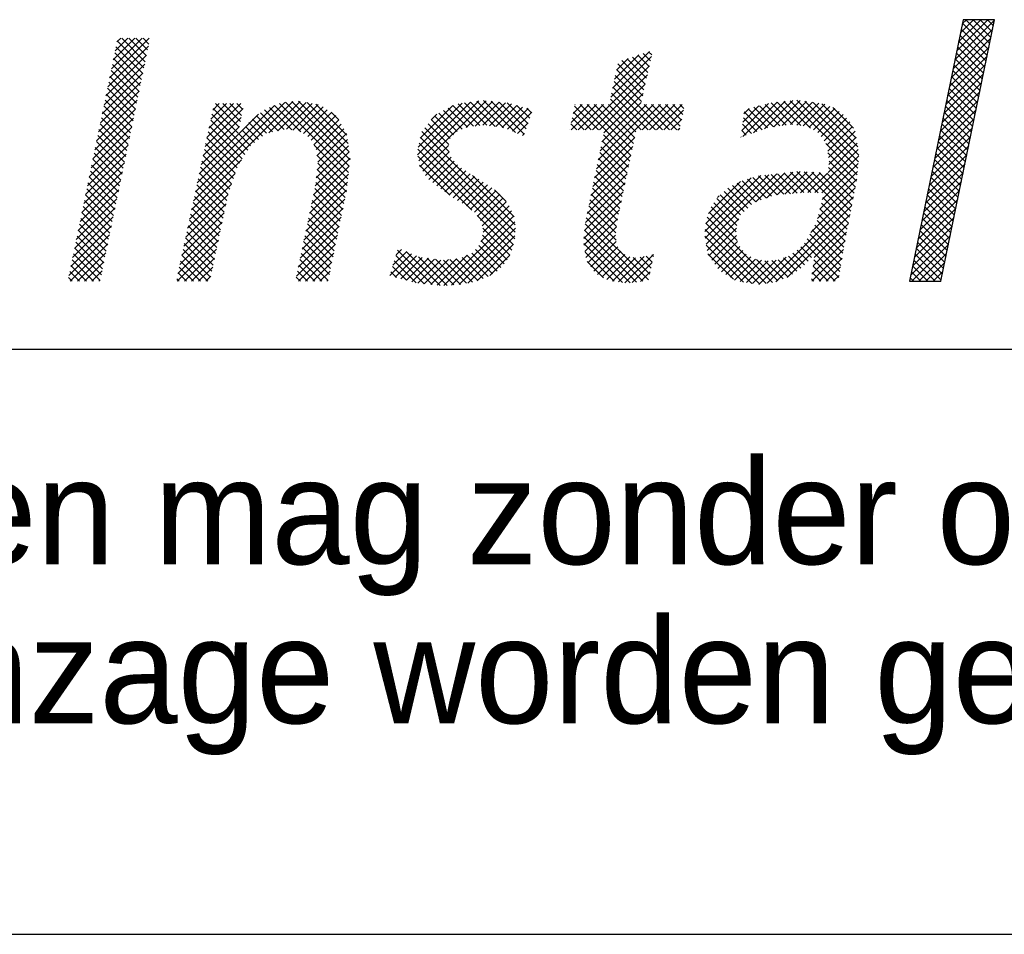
# Model space of a CAD drawing. Extents: x -9573 to 237800, y 0 to 168200.
# Tile 20 of 37: x 207459 to 210826, y 0 to 3126. Entities that reach past the tile are written whole.
import ezdxf

# ---------------------------------------------------------------- set-up
doc = ezdxf.new("R2010")
doc.units = 0
doc.header["$LTSCALE"] = 200
doc.layers.get('0').update_dxf_attribs({"linetype": 'CONTINUOUS'})
for name, color, linetype in [('00KAD025', 2, 'CONTINUOUS'), ('00KAD070', 5, 'CONTINUOUS'), ('7', 7, 'CONTINUOUS'), ('BL$4----', 7, 'CONTINUOUS')]:
    doc.layers.add(name, color=color, linetype=linetype)
doc.styles.add('BURO-018', font='BUROFONT.shx', dxfattribs={"height": 360})
doc.styles.add('BURO-025', font='BUROFONT.shx', dxfattribs={"height": 500})
doc.styles.add('BURO-035', font='BUROFONT.shx', dxfattribs={"height": 700})
doc.styles.add('BURO-050', font='BUROFONT.shx', dxfattribs={"height": 1000})

# ---------------------------------------------------------------- blocks, each defined once
blk = doc.blocks.new('*X0')
at = {"color": 0}
for p, q in [((36.784, -45.385), (39.278, -42.892)), ((36.9, -44.82), (38.854, -42.866)), ((37.016, -44.255), (38.405, -42.866)), ((37.132, -43.691), (37.956, -42.866)), ((37.248, -43.126), (37.507, -42.866)), ((38.899, -44.736), (37.255, -43.092)), ((38.976, -44.364), (37.478, -42.866)), ((39.052, -43.991), (37.927, -42.866)), ((39.129, -43.619), (38.376, -42.866)), ((39.205, -43.246), (38.825, -42.866)), ((39.281, -42.874), (39.274, -42.866)), ((36.668, -45.95), (39.162, -43.457)), ((38.746, -45.481), (37.102, -43.837)), ((38.823, -45.109), (37.178, -43.464)), ((-16.562, -47.095), (-14.002, -44.535)), ((-16.446, -46.53), (-13.951, -44.035)), ((-16.329, -45.964), (-14.4, -44.035)), ((-16.213, -45.399), (-14.849, -44.035)), ((-16.096, -44.833), (-15.298, -44.035)), ((-14.357, -46.26), (-16.043, -44.574)), ((-15.98, -44.268), (-15.747, -44.035)), ((-14.281, -45.887), (-15.966, -44.201)), ((-14.204, -45.515), (-15.684, -44.035)), ((-14.127, -45.143), (-15.235, -44.035)), ((-14.05, -44.77), (-14.786, -44.035)), ((-13.974, -44.398), (-14.337, -44.035)), ((36.436, -47.08), (38.93, -44.586)), ((36.552, -46.515), (39.046, -44.021)), ((38.593, -46.227), (36.949, -44.582)), ((38.67, -45.854), (37.025, -44.21)), ((-16.679, -47.66), (-14.118, -45.1)), ((-14.434, -46.632), (-16.12, -44.946)), ((15.111, -47.751), (17.673, -45.188)), ((15.228, -47.185), (17.546, -44.867)), ((15.346, -46.618), (16.88, -45.084)), ((17.45, -46.187), (16.478, -45.215)), ((17.532, -45.82), (16.817, -45.105)), ((17.614, -45.453), (17.156, -44.994)), ((17.696, -45.086), (17.494, -44.884)), ((36.32, -47.645), (38.814, -45.151)), ((38.517, -46.599), (36.872, -44.955)), ((-16.795, -48.226), (-14.235, -45.666)), ((-14.587, -47.376), (-16.273, -45.691)), ((-14.511, -47.004), (-16.196, -45.318)), ((13.508, -49.803), (17.544, -45.767)), ((15.463, -46.051), (16.213, -45.301)), ((17.204, -47.288), (15.55, -45.634)), ((17.286, -46.921), (15.801, -45.436)), ((17.368, -46.554), (16.14, -45.325)), ((36.204, -48.21), (38.698, -45.716)), ((38.364, -47.344), (36.719, -45.7)), ((38.44, -46.972), (36.796, -45.327)), ((-16.911, -48.791), (-14.351, -46.231)), ((-14.741, -48.121), (-16.426, -46.435)), ((-14.664, -47.749), (-16.35, -46.063)), ((13.957, -49.803), (17.415, -46.345)), ((17.039, -48.021), (15.396, -46.378)), ((17.122, -47.654), (15.473, -46.006)), ((36.088, -48.775), (38.582, -46.281)), ((38.211, -48.089), (36.567, -46.445)), ((38.288, -47.717), (36.643, -46.072)), ((-17.028, -49.357), (-14.468, -46.797)), ((-14.817, -48.493), (-16.503, -46.808)), ((14.406, -49.803), (17.285, -46.924)), ((18.372, -49.803), (15.319, -46.749)), ((35.972, -49.34), (38.466, -46.846)), ((38.135, -48.462), (36.49, -46.817)), ((-17.144, -49.922), (-14.584, -47.362)), ((-14.971, -49.238), (-16.656, -47.552)), ((-14.894, -48.866), (-16.58, -47.18)), ((14.675, -49.983), (17.156, -47.502)), ((17.474, -49.803), (15.164, -47.493)), ((17.923, -49.803), (15.241, -47.121)), ((35.857, -49.905), (38.35, -47.411)), ((37.982, -49.207), (36.337, -47.563)), ((38.058, -48.835), (36.414, -47.19)), ((-17.261, -50.488), (-14.701, -47.928)), ((-15.124, -49.983), (-16.81, -48.297)), ((-15.047, -49.61), (-16.733, -47.925)), ((-11.166, -54.271), (-4.903, -48.008)), ((-11.044, -53.7), (-5.414, -48.07)), ((-10.922, -53.129), (-6.052, -48.259)), ((-10.313, -50.275), (-8.189, -48.151)), ((-10.191, -49.704), (-8.638, -48.151)), ((-10.069, -49.133), (-9.087, -48.151)), ((-9.947, -48.562), (-9.536, -48.151)), ((-8.284, -49.639), (-9.772, -48.151)), ((-8.207, -49.267), (-9.323, -48.151)), ((-8.131, -48.894), (-8.874, -48.151)), ((-8.054, -48.522), (-8.425, -48.151)), ((-6.425, -49.98), (-4.451, -48.005)), ((-4.411, -49.92), (-6.066, -48.265)), ((-5.861, -49.864), (-4.07, -48.073)), ((-1.396, -52.486), (-5.747, -48.134)), ((-1.351, -52.082), (-5.368, -48.065)), ((-5.301, -49.753), (-3.689, -48.141)), ((-1.306, -51.678), (-4.968, -48.016)), ((-4.911, -49.812), (-3.308, -48.209)), ((-1.354, -51.18), (-4.547, -47.988)), ((-4.521, -49.872), (-3.006, -48.356)), ((-1.432, -50.653), (-4, -48.085)), ((-1.51, -50.126), (-3.454, -48.183)), ((2.952, -51.379), (6.281, -48.05)), ((2.995, -50.886), (5.762, -48.12)), ((3.025, -51.755), (6.799, -47.98)), ((3.098, -52.131), (7.259, -47.97)), ((3.118, -50.314), (5.158, -48.275)), ((6.466, -49.571), (5.165, -48.271)), ((6.874, -49.53), (5.499, -48.155)), ((7.308, -49.515), (5.895, -48.102)), ((6.015, -49.662), (7.667, -48.01)), ((7.834, -49.592), (6.29, -48.049)), ((6.566, -49.561), (8.076, -48.05)), ((8.359, -49.669), (6.686, -47.995)), ((7.065, -49.511), (8.485, -48.091)), ((9.105, -49.966), (7.093, -47.953)), ((7.484, -49.541), (8.852, -48.172)), ((9.666, -50.077), (7.591, -48.003)), ((7.876, -49.598), (9.206, -48.268)), ((9.78, -49.742), (8.09, -48.052)), ((9.893, -49.406), (8.588, -48.101)), ((10.007, -49.071), (9.203, -48.267)), ((12.61, -49.803), (14.211, -48.202)), ((12.622, -49.342), (13.762, -48.202)), ((12.739, -48.776), (13.313, -48.202)), ((14.331, -49.803), (12.835, -48.307)), ((12.855, -48.21), (12.864, -48.202)), ((13.059, -49.803), (14.66, -48.202)), ((16.382, -51.405), (13.179, -48.202)), ((16.46, -51.034), (13.628, -48.202)), ((16.538, -50.663), (14.077, -48.202)), ((14.209, -52.245), (18.252, -48.202)), ((14.325, -51.68), (17.803, -48.202)), ((14.442, -51.114), (17.354, -48.202)), ((16.616, -50.292), (14.526, -48.202)), ((14.558, -50.548), (17.026, -48.081)), ((16.694, -49.921), (14.975, -48.202)), ((17.025, -49.803), (15.087, -47.865)), ((17.1, -49.803), (18.701, -48.202)), ((18.821, -49.803), (17.22, -48.202)), ((17.549, -49.803), (19.15, -48.202)), ((19.27, -49.803), (17.669, -48.202)), ((17.998, -49.803), (19.599, -48.202)), ((19.486, -49.57), (18.118, -48.202)), ((19.563, -49.198), (18.567, -48.202)), ((19.64, -48.825), (19.016, -48.202)), ((19.716, -48.453), (19.465, -48.202)), ((23.357, -49.832), (25.047, -48.142)), ((23.42, -50.218), (25.59, -48.048)), ((23.425, -49.315), (24.442, -48.298)), ((24.107, -49.98), (26.087, -48)), ((25.755, -49.552), (24.488, -48.286)), ((24.795, -49.741), (26.584, -47.952)), ((26.148, -49.497), (24.845, -48.194)), ((26.555, -49.455), (25.203, -48.102)), ((25.38, -49.605), (27.039, -47.947)), ((27.081, -49.532), (25.597, -48.047)), ((25.903, -49.531), (27.429, -48.006)), ((27.683, -49.684), (26.006, -48.008)), ((30.667, -52.22), (26.416, -47.968)), ((26.425, -49.458), (27.818, -48.065)), ((30.704, -51.808), (26.825, -47.929)), ((26.836, -49.496), (28.208, -48.124)), ((27.228, -49.554), (28.591, -48.19)), ((30.742, -51.397), (27.337, -47.992)), ((27.598, -49.633), (28.907, -48.323)), ((30.662, -50.868), (27.866, -48.072)), ((30.569, -50.326), (28.396, -48.152)), ((35.741, -50.47), (38.234, -47.976)), ((37.829, -49.952), (36.184, -48.308)), ((37.905, -49.58), (36.261, -47.935)), ((-17.377, -51.053), (-14.817, -48.493)), ((-15.201, -50.355), (-16.886, -48.67)), ((-10.8, -52.559), (-7.059, -48.817)), ((-10.435, -50.846), (-8.04, -48.451)), ((-7.747, -51.073), (-10.002, -48.819)), ((-8.36, -50.012), (-9.923, -48.449)), ((-6.194, -49.932), (-7.2, -48.926)), ((-5.821, -49.856), (-6.947, -48.731)), ((-5.448, -49.78), (-6.693, -48.535)), ((-4.977, -49.802), (-6.384, -48.395)), ((-4.237, -50.036), (-2.735, -48.535)), ((-3.967, -50.216), (-2.465, -48.713)), ((-3.758, -50.455), (-2.194, -48.891)), ((-2.009, -49.179), (-2.494, -48.693)), ((3.811, -49.173), (4.163, -48.821)), ((5.22, -50.122), (4.016, -48.918)), ((5.445, -49.897), (4.296, -48.748)), ((5.759, -49.763), (4.585, -48.589)), ((6.082, -49.636), (4.875, -48.43)), ((8.267, -49.655), (9.56, -48.363)), ((8.612, -49.76), (9.913, -48.459)), ((8.929, -49.892), (10.138, -48.682)), ((10.12, -48.736), (9.818, -48.433)), ((13.882, -49.803), (12.759, -48.68)), ((18.447, -49.803), (19.695, -48.555)), ((23.494, -48.797), (23.837, -48.454)), ((24.647, -49.792), (23.513, -48.657)), ((24.981, -49.676), (23.774, -48.47)), ((25.361, -49.608), (24.131, -48.378)), ((27.877, -49.802), (29.222, -48.457)), ((28.156, -49.972), (29.484, -48.644)), ((28.369, -50.209), (29.746, -48.831)), ((30.397, -49.704), (29.095, -48.403)), ((35.625, -51.035), (38.118, -48.541)), ((37.752, -50.325), (36.108, -48.68)), ((-17.494, -51.619), (-14.934, -49.059)), ((-15.354, -51.1), (-17.04, -49.414)), ((-15.278, -50.727), (-16.963, -49.042)), ((-10.678, -51.988), (-8.272, -49.581)), ((-10.556, -51.417), (-8.156, -49.016)), ((-8.093, -51.625), (-10.16, -49.559)), ((-7.92, -51.349), (-10.081, -49.189)), ((-7.069, -50.404), (-7.892, -49.581)), ((-6.816, -50.208), (-7.681, -49.344)), ((-6.563, -50.012), (-7.454, -49.122)), ((-3.587, -50.733), (-2.017, -49.164)), ((-3.443, -51.038), (-1.855, -49.45)), ((4.915, -50.714), (3.616, -49.415)), ((5.001, -50.352), (3.816, -49.166)), ((9.246, -50.024), (9.909, -49.361)), ((12.984, -49.803), (12.605, -49.424)), ((13.433, -49.803), (12.682, -49.052)), ((18.896, -49.803), (19.579, -49.12)), ((23.981, -50.024), (23.407, -49.45)), ((24.314, -49.908), (23.46, -49.054)), ((28.545, -50.482), (29.96, -49.066)), ((28.716, -50.76), (30.172, -49.303)), ((28.774, -51.15), (30.334, -49.59)), ((35.509, -51.6), (38.002, -49.106)), ((37.599, -51.07), (35.955, -49.425)), ((37.676, -50.697), (36.031, -49.053)), ((-17.727, -52.75), (-15.167, -50.19)), ((-17.61, -52.184), (-15.05, -49.624)), ((-15.508, -51.844), (-17.193, -50.159)), ((-15.431, -51.472), (-17.116, -49.787)), ((-8.267, -51.901), (-10.239, -49.929)), ((-7.574, -50.797), (-8.316, -50.056)), ((-7.322, -50.6), (-8.104, -49.818)), ((-3.389, -51.434), (-1.692, -49.736)), ((-3.336, -51.829), (-1.529, -50.023)), ((9.088, -55.786), (3.215, -49.912)), ((4.931, -51.179), (3.415, -49.664)), ((9.563, -50.156), (9.679, -50.04)), ((12.535, -49.803), (12.528, -49.796)), ((16.304, -51.776), (14.647, -50.119)), ((19.345, -49.803), (19.462, -49.686)), ((23.648, -50.139), (23.355, -49.847)), ((28.832, -51.541), (30.492, -49.881)), ((35.393, -52.165), (37.887, -49.671)), ((37.447, -51.815), (35.802, -50.17)), ((37.523, -51.442), (35.879, -49.798)), ((-17.843, -53.315), (-15.283, -50.755)), ((-15.584, -52.217), (-17.27, -50.531)), ((-8.534, -52.531), (-10.397, -50.669)), ((-8.421, -52.196), (-10.318, -50.299)), ((-1.441, -52.89), (-3.569, -50.761)), ((-3.43, -52.822), (-1.41, -50.802)), ((-3.375, -52.318), (-1.468, -50.41)), ((9.063, -56.658), (3.048, -50.643)), ((9.103, -56.249), (3.127, -50.273)), ((3.273, -52.405), (4.899, -50.778)), ((14.092, -52.811), (16.618, -50.285)), ((16.227, -52.148), (14.57, -50.491)), ((23.314, -50.255), (23.302, -50.243)), ((30.629, -52.631), (28.662, -50.663)), ((28.793, -52.478), (30.624, -50.647)), ((28.843, -51.979), (30.558, -50.264)), ((35.161, -53.295), (37.655, -50.801)), ((35.277, -52.73), (37.771, -50.236)), ((37.37, -52.188), (35.726, -50.543)), ((-17.959, -53.88), (-15.4, -51.321)), ((-15.738, -52.961), (-17.423, -51.276)), ((-15.661, -52.589), (-17.346, -50.904)), ((-8.761, -53.203), (-10.555, -51.409)), ((-8.648, -52.867), (-10.476, -51.039)), ((-3.491, -53.331), (-1.352, -51.193)), ((-1.486, -53.294), (-3.396, -51.384)), ((8.99, -57.034), (2.968, -51.012)), ((3.45, -52.676), (4.935, -51.191)), ((13.859, -53.942), (16.379, -51.422)), ((13.976, -53.376), (16.498, -50.854)), ((16.071, -52.89), (14.417, -51.236)), ((16.149, -52.519), (14.493, -50.863)), ((27.966, -53.754), (30.69, -51.03)), ((28.405, -53.764), (30.739, -51.43)), ((30.591, -53.041), (28.787, -51.238)), ((35.045, -53.86), (37.539, -51.366)), ((37.217, -52.933), (35.573, -51.288)), ((37.294, -52.56), (35.649, -50.916)), ((-18.076, -54.446), (-15.516, -51.886)), ((-15.891, -53.706), (-17.576, -52.021)), ((-15.814, -53.334), (-17.5, -51.648)), ((-11.288, -54.842), (-8.131, -51.685)), ((-8.875, -53.538), (-10.634, -51.779)), ((-3.61, -53.9), (-1.295, -51.585)), ((-1.535, -53.694), (-3.329, -51.899)), ((6.354, -54.847), (2.968, -51.461)), ((4.976, -53.918), (3.076, -52.019)), ((3.647, -52.928), (5.058, -51.518)), ((3.9, -53.124), (5.254, -51.771)), ((4.153, -53.32), (5.467, -52.006)), ((13.743, -54.507), (16.259, -51.99)), ((15.915, -53.632), (14.263, -51.98)), ((15.993, -53.261), (14.34, -51.608)), ((28.432, -54.187), (30.694, -51.924)), ((30.517, -53.417), (28.865, -51.764)), ((34.929, -54.424), (37.423, -51.931)), ((37.064, -53.678), (35.42, -52.033)), ((37.141, -53.305), (35.496, -51.661)), ((-18.192, -55.011), (-15.633, -52.452)), ((-15.968, -54.078), (-17.653, -52.393)), ((-11.41, -55.413), (-8.537, -52.541)), ((-9.068, -54.243), (-10.792, -52.519)), ((-8.988, -53.874), (-10.713, -52.149)), ((-3.849, -55.036), (-1.408, -52.595)), ((-3.73, -54.468), (-1.352, -52.09)), ((-1.612, -54.066), (-3.374, -52.304)), ((4.408, -53.515), (5.707, -52.215)), ((4.67, -53.701), (5.982, -52.389)), ((4.933, -53.888), (6.257, -52.564)), ((9.024, -55.272), (6.416, -52.664)), ((13.626, -55.073), (16.14, -52.559)), ((15.837, -54.003), (14.187, -52.353)), ((21.04, -56.19), (24.553, -52.677)), ((21.05, -56.629), (25.056, -52.623)), ((21.121, -57.007), (25.56, -52.568)), ((24.247, -54.33), (26.063, -52.514)), ((25.597, -53.885), (24.405, -52.693)), ((26.014, -53.852), (24.811, -52.649)), ((24.94, -54.086), (26.567, -52.46)), ((26.43, -53.82), (25.216, -52.606)), ((25.589, -53.886), (27.049, -52.426)), ((26.846, -53.787), (25.621, -52.562)), ((27.262, -53.754), (26.026, -52.518)), ((26.077, -53.847), (27.475, -52.45)), ((27.706, -53.748), (26.432, -52.474)), ((26.564, -53.809), (27.9, -52.473)), ((28.165, -53.759), (26.837, -52.431)), ((27.052, -53.771), (28.326, -52.497)), ((30.15, -55.295), (27.295, -52.44)), ((27.527, -53.744), (28.751, -52.52)), ((30.224, -54.919), (27.77, -52.466)), ((30.297, -54.544), (28.245, -52.492)), ((28.285, -54.783), (30.649, -52.419)), ((30.37, -54.168), (28.721, -52.518)), ((30.444, -53.793), (28.824, -52.173)), ((34.813, -54.989), (37.307, -52.496)), ((36.988, -54.05), (35.343, -52.406)), ((-18.309, -55.577), (-15.749, -53.017)), ((-16.121, -54.823), (-17.806, -53.138)), ((-16.044, -54.451), (-17.73, -52.765)), ((-11.532, -55.984), (-8.767, -53.219)), ((-9.224, -54.985), (-10.95, -53.259)), ((-9.146, -54.614), (-10.871, -52.889)), ((-3.968, -55.605), (-1.464, -53.1)), ((-1.765, -54.811), (-3.462, -53.113)), ((-1.688, -54.439), (-3.418, -52.709)), ((5.195, -54.074), (6.532, -52.738)), ((5.468, -54.251), (6.807, -52.912)), ((5.75, -54.417), (7.082, -53.086)), ((6.033, -54.583), (7.356, -53.26)), ((13.514, -55.634), (16.021, -53.127)), ((15.681, -54.745), (14.033, -53.097)), ((15.759, -54.374), (14.11, -52.725)), ((21.094, -55.687), (23.956, -52.825)), ((21.268, -55.064), (23.277, -53.055)), ((23.975, -54.508), (22.779, -53.312)), ((24.246, -54.33), (23.075, -53.159)), ((24.579, -54.213), (23.378, -53.013)), ((24.911, -54.097), (23.717, -52.903)), ((25.243, -53.98), (24.056, -52.793)), ((28.138, -55.378), (30.604, -52.913)), ((34.697, -55.554), (37.191, -53.061)), ((36.835, -54.795), (35.19, -53.151)), ((36.911, -54.423), (35.267, -52.778)), ((-18.425, -56.142), (-15.866, -53.583)), ((-16.275, -55.567), (-17.96, -53.882)), ((-16.198, -55.195), (-17.883, -53.51)), ((-11.654, -56.555), (-8.996, -53.897)), ((-9.302, -55.356), (-11.029, -53.629)), ((-4.088, -56.173), (-1.52, -53.606)), ((-1.918, -55.556), (-3.604, -53.87)), ((-1.841, -55.184), (-3.526, -53.499)), ((6.281, -54.785), (7.613, -53.452)), ((6.523, -54.992), (7.867, -53.647)), ((6.727, -55.236), (8.121, -53.842)), ((8.522, -54.321), (7.784, -53.584)), ((13.463, -56.134), (15.901, -53.696)), ((15.533, -55.495), (13.88, -53.842)), ((15.603, -55.116), (13.956, -53.47)), ((23.28, -55.16), (22.006, -53.886)), ((23.512, -54.943), (22.245, -53.675)), ((23.743, -54.725), (22.483, -53.465)), ((27.704, -56.262), (30.51, -53.456)), ((34.581, -56.119), (37.075, -53.626)), ((36.682, -55.541), (35.038, -53.896)), ((36.758, -55.168), (35.114, -53.523)), ((-18.542, -56.708), (-15.982, -54.148)), ((-16.351, -55.94), (-18.036, -54.255)), ((-11.776, -57.126), (-9.115, -54.465)), ((-9.458, -56.098), (-11.187, -54.369)), ((-9.38, -55.727), (-11.108, -53.999)), ((-4.207, -56.742), (-1.632, -54.167)), ((-1.994, -55.929), (-3.682, -54.241)), ((6.912, -55.5), (8.329, -54.083)), ((7.021, -55.841), (8.53, -54.332)), ((13.412, -56.634), (15.782, -54.264)), ((15.48, -55.892), (13.803, -54.214)), ((23.052, -55.83), (21.609, -54.386)), ((23.15, -55.479), (21.788, -54.117)), ((21.832, -54.051), (21.937, -53.946)), ((24.952, -59.462), (30.401, -54.014)), ((30.003, -56.046), (28.375, -54.417)), ((30.077, -55.67), (28.463, -54.057)), ((34.465, -56.684), (36.959, -54.191)), ((36.606, -55.913), (34.961, -54.269)), ((-18.658, -57.273), (-16.099, -54.714)), ((-16.505, -56.684), (-18.19, -54.999)), ((-16.428, -56.312), (-18.113, -54.627)), ((-11.898, -57.697), (-9.235, -55.034)), ((-9.614, -56.84), (-11.345, -55.109)), ((-9.536, -56.469), (-11.266, -54.739)), ((-4.326, -57.31), (-1.748, -54.732)), ((-2.147, -56.674), (-3.838, -54.983)), ((-2.071, -56.301), (-3.76, -54.612)), ((6.939, -56.821), (8.861, -54.899)), ((7.07, -56.241), (8.719, -54.592)), ((13.426, -57.069), (15.662, -54.833)), ((15.442, -56.751), (13.65, -54.959)), ((15.428, -56.288), (13.726, -54.586)), ((23.081, -56.757), (21.3, -54.976)), ((23.003, -56.23), (21.429, -54.656)), ((25.499, -59.364), (30.291, -54.572)), ((26.222, -59.091), (30.182, -55.13)), ((29.863, -56.804), (28.197, -55.138)), ((29.93, -56.422), (28.286, -54.778)), ((34.349, -57.249), (36.843, -54.755)), ((36.453, -56.658), (34.808, -55.014)), ((36.529, -56.286), (34.885, -54.641)), ((-18.774, -57.839), (-16.215, -55.279)), ((-16.658, -57.429), (-18.343, -55.744)), ((-16.581, -57.057), (-18.266, -55.372)), ((-12.02, -58.268), (-9.354, -55.602)), ((-9.692, -57.211), (-11.424, -55.479)), ((-4.446, -57.878), (-1.864, -55.297)), ((-2.3, -57.419), (-3.994, -55.725)), ((-2.224, -57.046), (-3.916, -55.354)), ((4.6, -59.609), (9.003, -55.205)), ((5.083, -59.575), (9.064, -55.594)), ((8.89, -57.384), (6.691, -55.185)), ((13.486, -57.458), (15.546, -55.398)), ((17.122, -59.329), (13.506, -55.713)), ((17.489, -59.247), (13.573, -55.331)), ((24.895, -59.469), (21.096, -55.67)), ((25.294, -59.419), (21.182, -55.307)), ((21.192, -57.386), (23.184, -55.394)), ((27.919, -57.842), (30.073, -55.688)), ((29.797, -57.187), (28.108, -55.498)), ((34.233, -57.814), (36.727, -55.32)), ((36.3, -57.403), (34.655, -55.759)), ((36.376, -57.031), (34.732, -55.386)), ((-19.007, -58.969), (-16.448, -56.41)), ((-18.891, -58.404), (-16.332, -55.845)), ((-16.735, -57.801), (-18.42, -56.116)), ((-12.142, -58.839), (-9.474, -56.171)), ((-9.848, -57.953), (-11.582, -56.219)), ((-9.77, -57.582), (-11.503, -55.849)), ((-4.565, -58.447), (-1.98, -55.862)), ((-2.377, -57.791), (-4.072, -56.096)), ((5.567, -59.54), (9.114, -55.993)), ((8.757, -57.699), (7.054, -55.997)), ((16.727, -59.383), (13.465, -56.121)), ((13.547, -57.846), (15.477, -55.916)), ((24.496, -59.519), (21.053, -56.076)), ((21.295, -57.731), (23.032, -55.994)), ((29.597, -58.334), (27.638, -56.375)), ((29.664, -57.952), (27.803, -56.091)), ((27.851, -58.36), (29.964, -56.246)), ((29.73, -57.569), (27.969, -55.808)), ((34.118, -58.379), (36.611, -55.885)), ((36.223, -57.776), (34.579, -56.131)), ((-18.921, -59.332), (-16.565, -56.976)), ((-16.888, -58.546), (-18.573, -56.861)), ((-16.811, -58.174), (-18.496, -56.489)), ((-12.186, -59.332), (-9.593, -56.739)), ((-10.004, -58.695), (-11.74, -56.959)), ((-9.926, -58.324), (-11.661, -56.589)), ((-4.684, -59.015), (-2.096, -56.427)), ((-4.552, -59.332), (-2.212, -56.992)), ((-2.53, -58.536), (-4.227, -56.838)), ((-2.453, -58.164), (-4.149, -56.467)), ((6.113, -59.443), (9.081, -56.475)), ((6.707, -59.298), (8.998, -57.007)), ((8.404, -58.245), (6.946, -56.787)), ((8.591, -57.983), (7.029, -56.421)), ((15.86, -59.414), (13.41, -56.964)), ((16.331, -59.436), (13.423, -56.528)), ((13.683, -58.159), (15.408, -56.434)), ((13.861, -58.43), (15.457, -56.834)), ((24.002, -59.474), (21.026, -56.498)), ((21.479, -57.997), (23.026, -56.45)), ((21.662, -58.262), (23.094, -56.83)), ((29.464, -59.099), (27.306, -56.941)), ((29.531, -58.717), (27.472, -56.658)), ((27.782, -58.877), (29.865, -56.794)), ((34.002, -58.944), (36.495, -56.45)), ((34.063, -59.332), (36.379, -57.015)), ((36.07, -58.521), (34.426, -56.877)), ((36.147, -58.148), (34.502, -56.504)), ((-17.041, -59.291), (-18.727, -57.606)), ((-16.965, -58.918), (-18.65, -57.233)), ((-18.472, -59.332), (-16.681, -57.541)), ((-10.082, -59.066), (-11.819, -57.329)), ((-11.737, -59.332), (-9.713, -57.308)), ((-2.683, -59.281), (-4.383, -57.581)), ((-2.606, -58.909), (-4.305, -57.209)), ((-4.103, -59.332), (-2.328, -57.557)), ((1.195, -58.973), (2.565, -57.602)), ((1.395, -58.323), (2.25, -57.469)), ((1.596, -57.674), (1.934, -57.336)), ((3.861, -59.539), (1.69, -57.368)), ((4.361, -59.589), (2.234, -57.462)), ((7.669, -58.856), (6.368, -57.555)), ((7.95, -58.688), (6.592, -57.33)), ((8.18, -58.469), (6.795, -57.084)), ((15.332, -59.336), (13.492, -57.495)), ((14.039, -58.701), (15.567, -57.173)), ((14.287, -58.902), (15.743, -57.446)), ((14.575, -59.063), (15.993, -57.645)), ((15.999, -59.435), (17.796, -57.639)), ((23.463, -59.384), (21.129, -57.05)), ((22.839, -59.209), (21.232, -57.602)), ((21.846, -58.527), (23.231, -57.142)), ((22.081, -58.741), (23.42, -57.403)), ((22.359, -58.912), (23.646, -57.626)), ((27.318, -58.3), (26.585, -57.567)), ((27.532, -58.065), (26.851, -57.384)), ((27.746, -57.83), (27.082, -57.166)), ((27.776, -59.332), (29.771, -57.338)), ((35.918, -59.266), (34.273, -57.622)), ((35.994, -58.894), (34.349, -57.249)), ((34.512, -59.332), (36.263, -57.58)), ((-17.449, -59.332), (-18.803, -57.978)), ((-18.023, -59.332), (-16.798, -58.107)), ((-10.714, -59.332), (-11.977, -58.069)), ((-10.265, -59.332), (-11.898, -57.699)), ((-11.288, -59.332), (-9.832, -57.876)), ((-3.081, -59.332), (-4.461, -57.952)), ((-3.654, -59.332), (-2.445, -58.122)), ((2.862, -59.437), (1.478, -58.054)), ((1.543, -59.074), (2.881, -57.736)), ((3.361, -59.488), (1.584, -57.711)), ((1.893, -59.173), (3.233, -57.833)), ((2.244, -59.271), (3.628, -57.887)), ((2.594, -59.37), (4.022, -57.942)), ((2.965, -59.448), (4.416, -57.996)), ((4.814, -59.594), (3.012, -57.791)), ((3.373, -59.489), (4.893, -57.969)), ((5.233, -59.564), (3.545, -57.876)), ((3.78, -59.531), (5.4, -57.911)), ((5.651, -59.533), (4.066, -57.948)), ((4.188, -59.572), (6.071, -57.689)), ((6.027, -59.46), (4.573, -58.005)), ((6.403, -59.387), (4.976, -57.959)), ((6.748, -59.282), (5.379, -57.913)), ((7.072, -59.157), (5.749, -57.834)), ((7.388, -59.025), (6.058, -57.695)), ((7.49, -58.964), (8.759, -57.694)), ((14.655, -59.107), (13.636, -58.088)), ((14.863, -59.224), (16.303, -57.785)), ((15.218, -59.319), (16.68, -57.856)), ((15.608, -59.377), (17.211, -57.774)), ((16.465, -59.418), (17.723, -58.16)), ((17.569, -58.878), (16.519, -57.828)), ((17.648, -58.508), (16.955, -57.815)), ((17.727, -58.139), (17.334, -57.746)), ((17.807, -57.769), (17.699, -57.661)), ((22.636, -59.084), (23.922, -57.798)), ((22.914, -59.255), (24.222, -57.948)), ((23.267, -59.351), (24.606, -58.012)), ((23.652, -59.415), (25.019, -58.048)), ((24.037, -59.48), (25.522, -57.995)), ((25.636, -59.312), (24.282, -57.958)), ((24.439, -59.526), (26.153, -57.812)), ((25.962, -59.189), (24.821, -58.048)), ((26.288, -59.066), (25.246, -58.024)), ((26.558, -58.887), (25.646, -57.975)), ((26.821, -58.701), (25.986, -57.866)), ((27.084, -58.515), (26.311, -57.742)), ((29.248, -59.332), (27.901, -57.984)), ((28.225, -59.332), (29.676, -57.881)), ((35.534, -59.332), (34.197, -57.994)), ((34.961, -59.332), (36.148, -58.145)), ((-18.347, -59.332), (-18.957, -58.723)), ((-17.898, -59.332), (-18.88, -58.35)), ((-17.574, -59.332), (-16.914, -58.672)), ((-11.612, -59.332), (-12.135, -58.809)), ((-11.163, -59.332), (-12.056, -58.439)), ((-10.839, -59.332), (-9.952, -58.445)), ((-3.979, -59.332), (-4.617, -58.694)), ((-3.53, -59.332), (-4.539, -58.323)), ((-3.205, -59.332), (-2.561, -58.687)), ((1.623, -59.097), (1.267, -58.74)), ((2.247, -59.272), (1.373, -58.397)), ((16.984, -59.348), (17.6, -58.732)), ((28.35, -59.332), (27.795, -58.777)), ((28.799, -59.332), (27.848, -58.381)), ((28.675, -59.332), (29.582, -58.425)), ((34.636, -59.332), (34.044, -58.739)), ((35.085, -59.332), (34.12, -58.367)), ((35.41, -59.332), (36.032, -58.71)), ((-18.796, -59.332), (-19.033, -59.095)), ((-17.125, -59.332), (-17.031, -59.238)), ((-12.061, -59.332), (-12.214, -59.179)), ((-10.39, -59.332), (-10.071, -59.013)), ((-4.428, -59.332), (-4.695, -59.065)), ((-2.756, -59.332), (-2.677, -59.252)), ((27.901, -59.332), (27.743, -59.174)), ((29.124, -59.332), (29.487, -58.968)), ((34.187, -59.332), (33.967, -59.112)), ((35.859, -59.332), (35.916, -59.275))]:
    blk.add_line(p, q, dxfattribs=at)
blk = doc.blocks.new('KUIJPERSKLEUR')
at = {"layer": '7', "color": 170, "linetype": 'CONTINUOUS'}
blk.add_lwpolyline([(-135.576, 15.632), (-136.493, 11.162), (-135.955, 11.162), (-135.038, 15.632), (-135.576, 15.632)], dxfattribs=at)
at = {"color": 170, "xscale": 0.271494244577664, "yscale": 0.271494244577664, "zscale": 0.271494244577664}
blk.add_blockref('*X0', (-145.703, 27.27), dxfattribs=at)
at = {"color": 1, "style": 'BURO-018'}
for s, p in [('Deze tekening blijft eigendom en mag zonder onze schriftelijke toestemming niet', (-185, 6.326)), ('gekopieerd of aan derden ter inzage worden gegeven, noch voor of door derden worden gebruikt', (-185, 3.607))]:
    blk.add_text(s, height=1.8, dxfattribs=at).set_placement(p)
at = {"color": 150, "style": 'BURO-025'}
for tag, p in [('TKSCHAAL', (-167, 67)), ('TKDATCREAT', (-81, 67)), ('TKBLADNR', (-124, 67)), ('TKDATA', (-30, 67)), ('TKINIT', (-30, 58)), ('PRPRLEID', (-30, 49)), ('PRGRLEID', (-30, 40))]:
    blk.add_attdef(tag, p, '', height=2.5, dxfattribs=at)
at = {"color": 3, "style": 'BURO-035'}
for tag, p in [('PROMSCHR', (-177, 55)), ('TK1OMSCHR', (-177, 42))]:
    blk.add_attdef(tag, p, '', height=3.5, dxfattribs=at)
at = {"color": 1, "style": 'BURO-025'}
blk.add_attdef('TKFILE', (-4, 40), '', height=2.5, rotation=90, dxfattribs=at)
blk.add_attdef('PRNAAM', (-30, 31.5), '', height=2.5, dxfattribs=at)
at = {"color": 4, "style": 'BURO-050'}
blk.add_attdef('TKTEKNR', (-48, 19), '', height=5, dxfattribs=at)

msp = doc.modelspace()

# ---------------------------------------------------------------- linework, layer by layer
at = {"layer": '00KAD025', "linetype": 'CONTINUOUS'}
msp.add_line((-9573.16213, 0), (237800, 0), dxfattribs=at)
at = {"layer": '00KAD070', "linetype": 'CONTINUOUS'}
msp.add_line((-7573.16213, 2000), (235800, 2000), dxfattribs=at)

# ---------------------------------------------------------------- block references
at = {"layer": 'BL$4----', "xscale": 200, "yscale": 200, "zscale": 200}
msp.add_blockref('KUIJPERSKLEUR', (237800, 0), dxfattribs=at)

doc.saveas('drawing.dxf')
